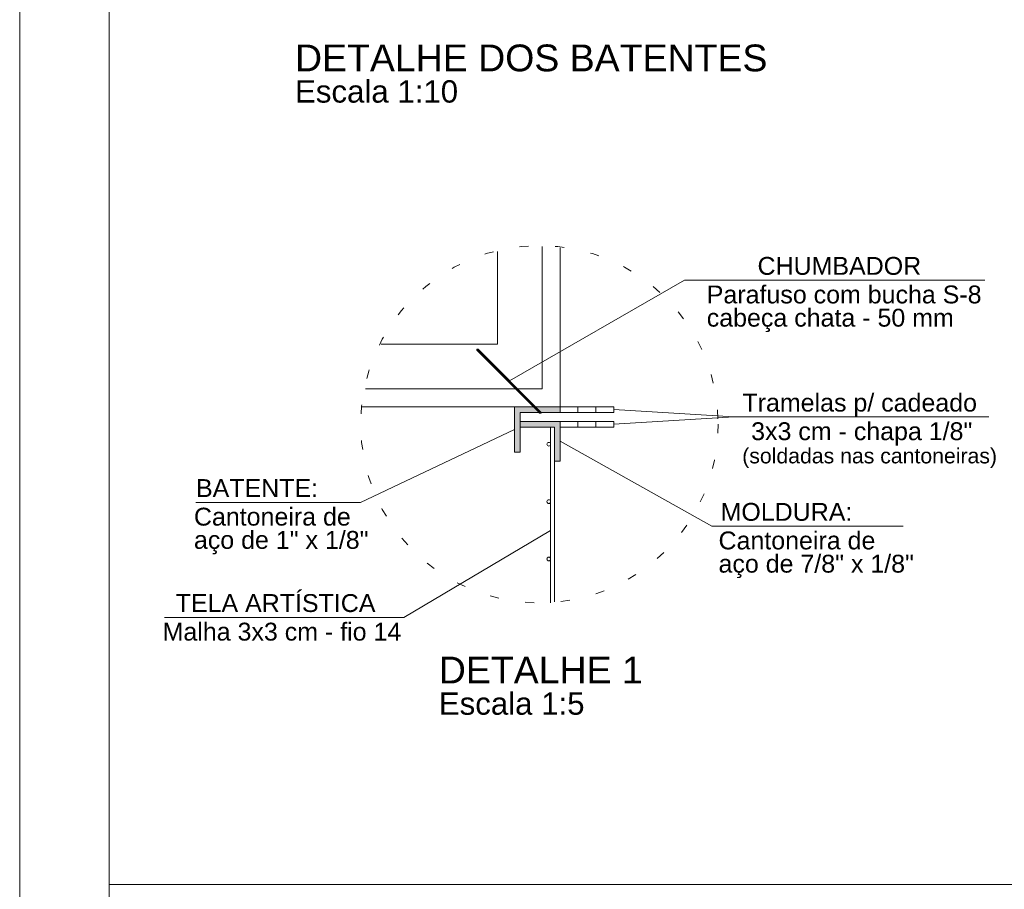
# Model space of a CAD drawing. Header units: millimetres. Extents: x 0 to 92, y 0 to 29.7.
# Tile 5 of 8: x 50 to 61, y 4.9 to 14.7. Entities that reach past the tile are written whole.
import ezdxf

# ---------------------------------------------------------------- set-up
doc = ezdxf.new("R2010")
doc.units = ezdxf.units.MM
doc.linetypes.add('ESTILO_TQS_0001', pattern=[1, 0.7, -0.3])
doc.linetypes.add('ESTILO_TQS_0002', pattern=[0.4, 0.1, -0.3])
doc.layers.get('0').update_dxf_attribs({"lineweight": 9})
for name, color, linetype, lineweight in [('201', 1, 'ESTILO_TQS_0001', 20), ('210', 8, 'ESTILO_TQS_0002', 9), ('221', 82, 'Continuous', 13), ('222', 160, 'Continuous', 60), ('229', 8, 'Continuous', 9), ('7', 9, 'Continuous', 5)]:
    doc.layers.add(name, color=color, linetype=linetype, lineweight=lineweight)
doc.styles.add('TQS_ARIAL', font='arial.ttf')

msp = doc.modelspace()

# ---------------------------------------------------------------- hatches: boundary and pattern name
at = {"layer": '7'}
h = msp.add_hatch(color=256, dxfattribs=at)
h.dxf.hatch_style = 1
h.paths.add_polyline_path([(55.601848, 10.282672), (55.812784, 10.282672), (55.749284, 10.346172), (55.538348, 10.346172), (55.538348, 9.838172), (55.601848, 9.838172)])
h.paths.add_polyline_path([(56.046348, 10.182672), (55.601848, 10.182672), (55.601848, 10.119172), (55.982848, 10.119172), (55.982848, 9.738172), (56.046348, 9.738172)])
h.paths.add_polyline_path([(56.046348, 10.346172), (55.771912, 10.346172), (55.835412, 10.282672), (56.046348, 10.282672)])

# ---------------------------------------------------------------- linework, layer by layer
at = {"linetype": 'Continuous'}
for p, q in [((56.046348, 10.346172), (56.046348, 12.126047)), ((53.831662, 10.346172), (56.046348, 10.346172))]:
    msp.add_line(p, q, dxfattribs=at)
at = {"layer": '201', "linetype": 'Continuous'}
msp.add_line((51, 5), (91.5, 5), dxfattribs=at)
for points in [[(50, 0), (92, 0), (92, 29.7), (50, 29.7), (50, 0)], [(51, 29.2), (91.5, 29.2), (91.5, 5), (51, 5), (51, 29.2)], [(51, 0.5), (91.5, 0.5), (91.5, 29.2), (51, 29.2), (51, 0.5)]]:
    msp.add_lwpolyline(points, dxfattribs=at)
at = {"layer": '210', "linetype": 'ESTILO_TQS_0002'}
for p, q in [((56.246348, 10.282672), (56.246348, 10.346172)), ((56.446348, 10.282672), (56.446348, 10.346172)), ((56.246348, 10.119172), (56.246348, 10.182672)), ((56.446348, 10.119172), (56.446348, 10.182672))]:
    msp.add_line(p, q, dxfattribs=at)
msp.add_circle((55.815892, 10.15), 2, dxfattribs=at)
at = {"layer": '221', "linetype": 'Continuous'}
for p, q in [((55.481858, 10.636225), (57.438352, 11.762946)), ((57.438352, 11.762946), (60.799115, 11.762946)), ((56.646348, 10.314422), (57.990068, 10.232672)), ((57.990068, 10.232672), (56.646348, 10.150922)), ((57.990068, 10.232672), (60.844883, 10.232672)), ((55.538348, 10.092172), (53.812819, 9.27641)), ((56.046348, 9.960422), (57.746436, 9.010224)), ((53.812819, 9.27641), (51.972544, 9.27641)), ((54.298769, 7.989672), (55.940848, 8.960668)), ((57.746436, 9.010224), (59.883787, 9.010224)), ((51.621979, 7.989672), (54.298769, 7.989672))]:
    msp.add_line(p, q, dxfattribs=at)
at = {"layer": '229', "linetype": 'Continuous'}
for p, q in [((55.824098, 10.282672), (55.116991, 10.989778)), ((55.116991, 10.989778), (55.128305, 10.989778)), ((55.116991, 10.989778), (55.116991, 10.978465)), ((55.116991, 10.978465), (55.812784, 10.282672)), ((55.835412, 10.282672), (55.128305, 10.989778)), ((55.812784, 10.282672), (55.812784, 10.274672)), ((55.812784, 10.274672), (55.835412, 10.274672)), ((55.835412, 10.274672), (55.835412, 10.282672)), ((56.046348, 10.346172), (56.646348, 10.346172)), ((56.046348, 10.282672), (56.646348, 10.282672)), ((56.646348, 10.282672), (56.646348, 10.346172)), ((56.046348, 10.182672), (56.646348, 10.182672)), ((56.646348, 10.119172), (56.646348, 10.182672)), ((56.046348, 10.119172), (56.646348, 10.119172))]:
    msp.add_line(p, q, dxfattribs=at)
for points in [[(56.046348, 10.346172), (55.538348, 10.346172), (55.538348, 9.838172), (55.601848, 9.838172), (55.601848, 10.282672), (56.046348, 10.282672), (56.046348, 10.346172)], [(55.601848, 10.182672), (56.046348, 10.182672), (56.046348, 9.738172), (55.982848, 9.738172), (55.982848, 10.119172), (55.601848, 10.119172), (55.601848, 10.182672)]]:
    msp.add_lwpolyline(points, dxfattribs=at)
at = {"layer": '7', "linetype": 'Continuous'}
for p, q in [((55.940848, 8.153986), (55.940848, 10.119172)), ((55.982848, 8.161839), (55.982848, 10.119172))]:
    msp.add_line(p, q, dxfattribs=at)
for points in [[(55.846348, 12.140069), (55.846348, 10.546172), (53.869022, 10.546172)], [(55.346348, 12.083778), (55.346348, 11.046172), (54.044257, 11.046172)]]:
    msp.add_lwpolyline(points, dxfattribs=at)
for centre in [(55.919848, 9.926672), (55.919848, 9.284672), (55.919848, 8.642672)]:
    msp.add_circle(centre, 0.021, dxfattribs=at)

# ---------------------------------------------------------------- texts
at = {"linetype": 'Continuous', "style": 'TQS_ARIAL'}
for s, p in [('Escala 1:10', (53.080765, 13.75)), ('Escala 1:5', (54.689833, 6.9))]:
    msp.add_text(s, height=0.25, dxfattribs=at).set_placement(p)
at = {"layer": '221', "linetype": 'Continuous', "style": 'TQS_ARIAL'}
for s, height, p in [('CHUMBADOR', 0.2, (58.255849, 11.822946)), ('Parafuso com bucha S-8', 0.2, (57.68808, 11.502946)), ('cabeça chata - 50 mm', 0.2, (57.68808, 11.242946)), ('Tramelas p/ cadeado', 0.2, (58.087083, 10.292672)), ('3x3 cm - chapa 1/8"', 0.2, (58.184621, 9.972672)), ('(soldadas nas cantoneiras)', 0.17, (58.084605, 9.712672)), ('BATENTE:', 0.2, (51.972544, 9.33641)), ('MOLDURA:', 0.2, (57.842438, 9.070224)), ('Cantoneira de', 0.2, (51.949676, 9.01641)), ('aço de 1" x 1/8"', 0.2, (51.949676, 8.75641)), ('Cantoneira de', 0.2, (57.819569, 8.750224)), ('aço de 7/8" x 1/8"', 0.2, (57.819569, 8.490224)), ('TELA ARTÍSTICA', 0.2, (51.745586, 8.049672)), ('Malha 3x3 cm - fio 14', 0.2, (51.59911, 7.729672))]:
    msp.add_text(s, height=height, dxfattribs=at).set_placement(p)
at = {"layer": '222', "linetype": 'Continuous', "style": 'TQS_ARIAL'}
for s, p in [('DETALHE DOS BATENTES', (53.080765, 14.1)), ('DETALHE 1', (54.689833, 7.25))]:
    msp.add_text(s, height=0.3, dxfattribs=at).set_placement(p)

doc.saveas('drawing.dxf')
